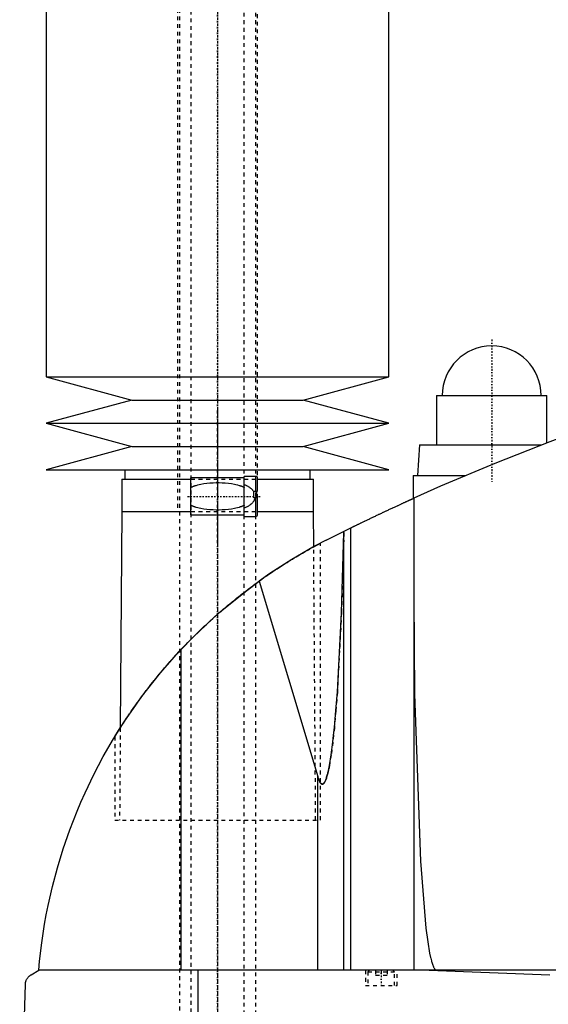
# Model space of a CAD drawing. Extents: x -602 to 174, y -146 to 645.
# Tile 3 of 7: x -602 to -463, y 68 to 327. Entities that reach past the tile are written whole.
import ezdxf

# ---------------------------------------------------------------- set-up
doc = ezdxf.new("R2010")
doc.units = 0
doc.linetypes.add('CENTER', pattern=[1.5, 0.45, -0.5, 0.05, -0.5])
doc.linetypes.add('DASHED', pattern=[2, 1, -1])
for name, color, linetype in [('AM_0', 7, 'CONTINUOUS'), ('AM_3', 7, 'DASHED'), ('AM_7', 7, 'CENTER')]:
    doc.layers.add(name, color=color, linetype=linetype)

msp = doc.modelspace()

# ---------------------------------------------------------------- linework, layer by layer
at = {"layer": 'AM_0', "color": 7, "linetype": 'CONTINUOUS'}
for p, q in [((-595, 375.5), (-595, 232.9)), ((-505, 232.9), (-505, 375.5)), ((-595, 232.9), (-572.5, 226.8)), ((-595, 232.9), (-505, 232.9)), ((-527.5, 226.8), (-505, 232.9)), ((-492.5, 228), (-492.5, 215)), ((-492.5, 228), (-463.5, 228)), ((-463.5, 215.54), (-463.5, 228)), ((-572.5, 226.8), (-595, 220.7)), ((-572.5, 226.8), (-527.5, 226.8)), ((-505, 220.7), (-527.5, 226.8)), ((-595, 220.7), (-572.5, 214.6)), ((-595, 220.7), (-505, 220.7)), ((-527.5, 214.6), (-505, 220.7)), ((-572.5, 214.6), (-595, 208.5)), ((-572.5, 214.6), (-527.5, 214.6)), ((-505, 208.5), (-527.5, 214.6)), ((-497, 215), (-497.5, 207)), ((-497, 215), (-464.91, 215)), ((-595, 208.5), (-505, 208.5)), ((-574.35, 208.5), (-574.35, 206)), ((-525.65, 206), (-525.65, 208.5)), ((-498.65, 207), (-498.65, 200.94)), ((-498.65, 207), (-484.81, 207)), ((-575.15, 206), (-575.15, 197.5)), ((-575.15, 206), (-557, 206)), ((-543, 206.35), (-557, 206.35)), ((-557, 196.65), (-557, 206.35)), ((-540, 206.75), (-543, 206.75)), ((-543, 196.25), (-543, 206.75)), ((-540, 202.9), (-540, 206.75)), ((-539.5, 202.9), (-539.5, 206.25)), ((-539.5, 206), (-524.85, 206)), ((-524.85, 197.5), (-524.85, 206)), ((-540.5, 201.1), (-540.5, 202.9)), ((-540.5, 202.9), (-539.5, 202.9)), ((-539.83, 202.9), (-539.83, 201.1)), ((-539.5, 201.1), (-540.5, 201.1)), ((-540, 196.25), (-540, 201.1)), ((-539.5, 196.75), (-539.5, 201.1)), ((-498.5, 201.01), (-498.5, 77.05)), ((-575.17, 197.5), (-575.58, 140.68)), ((-575.17, 197.5), (-557, 197.5)), ((-557, 196.65), (-543, 196.65)), ((-539.5, 197.5), (-524.83, 197.5)), ((-524.76, 188.27), (-524.83, 197.5)), ((-543, 196.25), (-540, 196.25)), ((-521.5, 190), (-515.04, 193.21)), ((-516.82, 192), (-516.82, 192.34)), ((-516.82, 77.05), (-516.82, 192)), ((-515.04, 77.05), (-515.04, 193.21)), ((-524.76, 188.27), (-523, 189.22)), ((-539.07, 179.26), (-523.7, 127.93)), ((-559.54, 77.05), (-559.54, 161.33)), ((-577, 138.4), (-575.58, 140.68)), ((-523.7, 77.05), (-523.7, 127.93)), ((-599, 75.85), (-597, 77.05)), ((-205.5, 77.05), (-597, 77.05)), ((-555.15, 16.5), (-555.15, 77.05)), ((-494.4, 77.05), (-462.76, 75.85)), ((-602, 16.5), (-600.5, 73.35))]:
    msp.add_line(p, q, dxfattribs=at)
for points in [[(-455.5, 218.5, 0), (-462.76, 215.82, 0), (-477.17, 210.17, 0), (-491.43, 204.15, 0), (-498.5, 201.01, 0)], [(-515.04, 193.21, 0), (-515, 193.23, 0), (-514.92, 193.27, 0), (-514.83, 193.31, 0), (-514.79, 193.34, 0), (-514.74, 193.36, 0), (-514.64, 193.41, 0), (-514.54, 193.46, 0), (-514.43, 193.51, 0), (-514.31, 193.57, 0), (-514.19, 193.63, 0), (-514.13, 193.66, 0), (-514.07, 193.69, 0), (-513.94, 193.75, 0), (-513.81, 193.82, 0), (-513.67, 193.88, 0), (-513.53, 193.95, 0), (-513.39, 194.02, 0), (-513.32, 194.05, 0), (-513.24, 194.09, 0), (-513.09, 194.16, 0), (-512.94, 194.23, 0), (-512.87, 194.27, 0), (-512.79, 194.31, 0), (-512.63, 194.39, 0), (-512.47, 194.47, 0), (-512.38, 194.51, 0), (-512.3, 194.55, 0), (-512.13, 194.63, 0), (-511.95, 194.71, 0), (-511.77, 194.8, 0), (-511.59, 194.89, 0), (-511.4, 194.98, 0), (-511.31, 195.02, 0), (-511.22, 195.07, 0), (-511.02, 195.16, 0), (-510.83, 195.26, 0), (-510.63, 195.35, 0), (-510.43, 195.45, 0), (-510.23, 195.54, 0), (-510.13, 195.59, 0), (-510.03, 195.64, 0), (-509.82, 195.74, 0), (-509.61, 195.84, 0), (-509.41, 195.94, 0), (-509.2, 196.04, 0), (-508.99, 196.14, 0), (-508.88, 196.19, 0), (-508.78, 196.24, 0), (-508.57, 196.34, 0), (-508.36, 196.44, 0), (-508.15, 196.54, 0), (-507.94, 196.64, 0), (-507.73, 196.73, 0), (-507.62, 196.78, 0), (-507.52, 196.83, 0), (-507.31, 196.93, 0), (-507.11, 197.03, 0), (-506.9, 197.12, 0), (-506.7, 197.22, 0), (-506.49, 197.32, 0), (-506.39, 197.37, 0), (-506.29, 197.41, 0), (-506.08, 197.51, 0), (-505.87, 197.61, 0), (-505.76, 197.66, 0), (-505.66, 197.71, 0), (-505.44, 197.81, 0), (-505.23, 197.91, 0), (-505.13, 197.96, 0), (-505.02, 198.01, 0), (-504.81, 198.1, 0), (-504.6, 198.2, 0), (-504.39, 198.3, 0), (-504.19, 198.4, 0), (-503.98, 198.49, 0), (-503.88, 198.54, 0), (-503.78, 198.59, 0), (-503.57, 198.68, 0), (-503.37, 198.77, 0), (-503.17, 198.87, 0), (-502.98, 198.96, 0), (-502.78, 199.05, 0), (-502.69, 199.09, 0), (-502.59, 199.13, 0), (-502.41, 199.22, 0), (-502.22, 199.31, 0), (-502.04, 199.39, 0), (-501.87, 199.47, 0), (-501.7, 199.55, 0), (-501.61, 199.59, 0), (-501.53, 199.63, 0), (-501.36, 199.7, 0), (-501.2, 199.77, 0), (-501.05, 199.85, 0), (-500.9, 199.92, 0), (-500.75, 199.98, 0), (-500.67, 200.02, 0), (-500.6, 200.05, 0), (-500.46, 200.12, 0), (-500.32, 200.18, 0), (-500.18, 200.24, 0), (-500.05, 200.3, 0), (-499.92, 200.36, 0), (-499.86, 200.39, 0), (-499.8, 200.42, 0), (-499.68, 200.47, 0), (-499.56, 200.52, 0), (-499.51, 200.55, 0), (-499.45, 200.57, 0), (-499.35, 200.62, 0), (-499.25, 200.67, 0), (-499.2, 200.69, 0), (-499.16, 200.71, 0), (-499.07, 200.75, 0), (-498.99, 200.78, 0), (-498.91, 200.82, 0), (-498.84, 200.85, 0), (-498.78, 200.88, 0), (-498.75, 200.89, 0), (-498.72, 200.9, 0), (-498.67, 200.93, 0), (-498.63, 200.95, 0), (-498.59, 200.96, 0), (-498.56, 200.98, 0), (-498.54, 200.99, 0), (-498.53, 200.99, 0), (-498.52, 201, 0), (-498.51, 201, 0), (-498.5, 201.01, 0), (-498.5, 201.01, 0)], [(-523.7, 127.93, 0), (-523.67, 127.8, 0), (-523.59, 127.55, 0), (-523.51, 127.32, 0), (-523.47, 127.22, 0), (-523.43, 127.11, 0), (-523.35, 126.92, 0), (-523.27, 126.74, 0), (-523.19, 126.58, 0), (-523.11, 126.44, 0), (-523.03, 126.32, 0), (-522.99, 126.26, 0), (-522.98, 126.25, 0), (-522.97, 126.24, 0), (-522.96, 126.22, 0), (-522.95, 126.21, 0), (-522.94, 126.2, 0), (-522.93, 126.19, 0), (-522.92, 126.17, 0), (-522.9, 126.16, 0), (-522.89, 126.14, 0), (-522.88, 126.13, 0), (-522.87, 126.12, 0), (-522.86, 126.12, 0), (-522.85, 126.1, 0), (-522.84, 126.09, 0), (-522.82, 126.08, 0), (-522.81, 126.07, 0), (-522.8, 126.06, 0), (-522.79, 126.05, 0), (-522.78, 126.05, 0), (-522.77, 126.03, 0), (-522.76, 126.03, 0), (-522.74, 126.02, 0), (-522.73, 126.01, 0), (-522.72, 126, 0), (-522.71, 126, 0), (-522.7, 125.99, 0), (-522.69, 125.98, 0), (-522.68, 125.98, 0), (-522.66, 125.97, 0), (-522.65, 125.97, 0), (-522.64, 125.96, 0), (-522.63, 125.96, 0), (-522.62, 125.96, 0), (-522.61, 125.95, 0), (-522.6, 125.95, 0), (-522.58, 125.94, 0), (-522.57, 125.94, 0), (-522.56, 125.94, 0), (-522.55, 125.94, 0), (-522.54, 125.94, 0), (-522.53, 125.94, 0), (-522.52, 125.94, 0), (-522.51, 125.94, 0), (-522.5, 125.94, 0), (-522.49, 125.94, 0), (-522.48, 125.94, 0), (-522.47, 125.94, 0), (-522.46, 125.94, 0), (-522.45, 125.94, 0), (-522.44, 125.94, 0), (-522.42, 125.94, 0), (-522.41, 125.95, 0), (-522.4, 125.95, 0), (-522.39, 125.95, 0), (-522.38, 125.95, 0), (-522.37, 125.96, 0), (-522.36, 125.96, 0), (-522.34, 125.97, 0), (-522.33, 125.97, 0), (-522.32, 125.98, 0), (-522.31, 125.98, 0), (-522.3, 125.99, 0), (-522.29, 125.99, 0), (-522.28, 126, 0), (-522.27, 126.01, 0), (-522.26, 126.01, 0), (-522.25, 126.02, 0), (-522.24, 126.03, 0), (-522.23, 126.03, 0), (-522.22, 126.04, 0), (-522.21, 126.05, 0), (-522.2, 126.06, 0), (-522.18, 126.07, 0), (-522.17, 126.08, 0), (-522.16, 126.09, 0), (-522.15, 126.1, 0), (-522.14, 126.11, 0), (-522.13, 126.12, 0), (-522.12, 126.13, 0), (-522.1, 126.15, 0), (-522.09, 126.16, 0), (-522.08, 126.18, 0), (-522.07, 126.19, 0), (-522.06, 126.19, 0), (-522.05, 126.21, 0), (-522.04, 126.23, 0), (-522.03, 126.23, 0), (-522.02, 126.24, 0), (-522.01, 126.26, 0), (-522, 126.28, 0), (-521.99, 126.29, 0), (-521.98, 126.3, 0), (-521.97, 126.32, 0), (-521.96, 126.34, 0), (-521.91, 126.41, 0), (-521.83, 126.54, 0), (-521.75, 126.7, 0), (-521.67, 126.87, 0), (-521.59, 127.06, 0), (-521.55, 127.16, 0), (-521.51, 127.27, 0), (-521.43, 127.49, 0), (-521.36, 127.73, 0), (-521.28, 127.99, 0), (-521.2, 128.26, 0), (-521.12, 128.55, 0), (-521.08, 128.71, 0), (-521.04, 128.86, 0), (-520.97, 129.19, 0), (-520.89, 129.53, 0), (-520.62, 130.86, 0), (-520.17, 133.61, 0), (-519.73, 136.94, 0), (-519.52, 138.82, 0), (-519.32, 140.83, 0), (-518.92, 145.25, 0), (-518.55, 150.17, 0), (-517.45, 170.88, 0), (-516.82, 192, 0)], [(-521.5, 190, 0), (-524.54, 188.39, 0), (-530.48, 184.95, 0), (-536.26, 181.23, 0), (-539.07, 179.26, 0)], [(-559.54, 161.33, 0), (-556.38, 164.59, 0), (-549.74, 170.79, 0), (-542.72, 176.55, 0), (-539.07, 179.26, 0)], [(-498.5, 174.82, 0), (-498.3, 149.52, 0), (-496.74, 105.69, 0), (-495.27, 88.1, 0), (-494.8, 84.49, 0), (-494.3, 81.58, 0), (-494.05, 80.38, 0), (-494.01, 80.2, 0), (-493.93, 79.85, 0), (-493.84, 79.52, 0), (-493.8, 79.37, 0), (-493.76, 79.22, 0), (-493.67, 78.93, 0), (-493.58, 78.66, 0), (-493.5, 78.41, 0), (-493.41, 78.19, 0), (-493.33, 77.98, 0), (-493.28, 77.89, 0), (-493.24, 77.8, 0), (-493.15, 77.63, 0), (-493.07, 77.49, 0), (-493.02, 77.41, 0), (-493, 77.39, 0), (-492.99, 77.37, 0), (-492.98, 77.36, 0), (-492.97, 77.35, 0), (-492.96, 77.33, 0), (-492.94, 77.32, 0), (-492.93, 77.3, 0), (-492.91, 77.28, 0), (-492.9, 77.27, 0), (-492.89, 77.26, 0), (-492.89, 77.25, 0), (-492.87, 77.24, 0), (-492.86, 77.22, 0), (-492.84, 77.21, 0), (-492.83, 77.2, 0), (-492.81, 77.18, 0), (-492.81, 77.18, 0), (-492.8, 77.17, 0), (-492.78, 77.16, 0), (-492.77, 77.15, 0), (-492.76, 77.14, 0), (-492.75, 77.14, 0), (-492.74, 77.13, 0), (-492.73, 77.12, 0), (-492.72, 77.11, 0), (-492.71, 77.11, 0), (-492.7, 77.1, 0), (-492.68, 77.09, 0), (-492.67, 77.09, 0), (-492.65, 77.08, 0), (-492.64, 77.08, 0), (-492.63, 77.07, 0), (-492.62, 77.07, 0), (-492.61, 77.07, 0), (-492.59, 77.06, 0), (-492.58, 77.06, 0), (-492.57, 77.06, 0), (-492.55, 77.05, 0), (-492.54, 77.05, 0), (-492.54, 77.05, 0), (-492.52, 77.05, 0), (-492.51, 77.05, 0), (-492.5, 77.05, 0)], [(-597, 77.05, 0), (-596.78, 79.43, 0), (-596.22, 84.25, 0), (-595.47, 89.13, 0), (-595.02, 91.59, 0), (-594.53, 94.06, 0), (-593.41, 99.01, 0), (-592.08, 103.98, 0), (-590.56, 108.95, 0), (-588.85, 113.89, 0), (-586.93, 118.8, 0), (-585.9, 121.24, 0), (-584.82, 123.66, 0), (-582.52, 128.45, 0), (-580.04, 133.17, 0), (-577.37, 137.79, 0), (-574.52, 142.31, 0), (-571.52, 146.7, 0), (-569.96, 148.86, 0), (-568.36, 150.97, 0), (-565.02, 155.13, 0), (-561.43, 159.28, 0), (-559.54, 161.33, 0)], [(-600.5, 73.35, 0), (-600.5, 73.35, 0), (-600.5, 73.36, 0), (-600.5, 73.37, 0), (-600.5, 73.38, 0), (-600.5, 73.38, 0), (-600.5, 73.39, 0), (-600.5, 73.4, 0), (-600.5, 73.43, 0), (-600.49, 73.48, 0), (-600.49, 73.51, 0), (-600.49, 73.53, 0), (-600.48, 73.58, 0), (-600.48, 73.63, 0), (-600.47, 73.68, 0), (-600.46, 73.73, 0), (-600.46, 73.78, 0), (-600.45, 73.8, 0), (-600.45, 73.82, 0), (-600.44, 73.86, 0), (-600.43, 73.9, 0), (-600.42, 73.94, 0), (-600.41, 73.98, 0), (-600.4, 74.02, 0), (-600.4, 74.04, 0), (-600.39, 74.05, 0), (-600.38, 74.09, 0), (-600.37, 74.12, 0), (-600.37, 74.14, 0), (-600.36, 74.16, 0), (-600.35, 74.19, 0), (-600.34, 74.22, 0), (-600.33, 74.24, 0), (-600.33, 74.26, 0), (-600.32, 74.29, 0), (-600.3, 74.32, 0), (-600.26, 74.43, 0), (-600.18, 74.59, 0), (-600.1, 74.75, 0), (-600.02, 74.88, 0), (-599.94, 75, 0), (-599.9, 75.06, 0), (-599.86, 75.11, 0), (-599.77, 75.22, 0), (-599.67, 75.32, 0), (-599.58, 75.41, 0), (-599.48, 75.51, 0), (-599.38, 75.59, 0), (-599.33, 75.63, 0), (-599.27, 75.67, 0), (-599.17, 75.75, 0), (-599.06, 75.82, 0), (-599, 75.85, 0)]]:
    msp.add_polyline3d(points, dxfattribs=at)
for centre, radius, start, end in [((-478, 228), 13, 0, 180), ((-540, 206.25), 0.5, 0, 90), ((-540, 196.75), 0.5, 270, 0)]:
    msp.add_arc(centre, radius, start, end, dxfattribs=at)
at = {"layer": 'AM_3', "color": 6, "linetype": 'DASHED'}
for p, q in [((-557, 569), (-557, -110.5)), ((-543, -110.5), (-543, 569)), ((-560, 553.5), (-560, -80.5)), ((-540, -70.5), (-540, 549.9)), ((-560.5, 375.5), (-560.5, 197.5)), ((-539.5, 201.1), (-539.5, 375.5)), ((-557, 206), (-539.5, 206)), ((-540.5, 202.69), (-540.5, 202.9)), ((-539.83, 201.1), (-540, 201.1)), ((-557, 197.5), (-539.5, 197.5)), ((-523, 116.5), (-523, 189.22)), ((-524.25, 116.5), (-524.76, 188.27)), ((-575.58, 140.68), (-575.75, 116.5)), ((-577, 138.4), (-577, 116.5)), ((-577, 116.5), (-523, 116.5)), ((-511.15, 77.05), (-511.15, 73.05)), ((-510.1, 77.05), (-510.5, 76.65)), ((-510.5, 76.65), (-510.5, 73.05)), ((-510.5, 76.65), (-503.5, 76.65)), ((-508.5, 77.05), (-508.5, 75.8)), ((-508.5, 75.8), (-505.5, 75.8)), ((-507, 77.05), (-507, 75.8)), ((-505.5, 77.05), (-505.5, 75.8)), ((-503.5, 76.65), (-503.9, 77.05)), ((-503.5, 73.05), (-503.5, 76.65)), ((-502.85, 73.05), (-502.85, 77.05)), ((-511.15, 73.05), (-502.85, 73.05))]:
    msp.add_line(p, q, dxfattribs=at)
for points in [[(-557, 203.85, 0), (-556.94, 203.88, 0), (-556.83, 203.93, 0), (-556.72, 203.99, 0), (-556.66, 204.01, 0), (-556.61, 204.04, 0), (-556.49, 204.09, 0), (-556.37, 204.14, 0), (-556.26, 204.18, 0), (-556.14, 204.23, 0), (-556.02, 204.27, 0), (-555.95, 204.29, 0), (-555.89, 204.31, 0), (-555.77, 204.35, 0), (-555.65, 204.39, 0), (-555.21, 204.52, 0), (-554.82, 204.62, 0), (-554.43, 204.7, 0), (-553.64, 204.84, 0), (-552.82, 204.95, 0), (-552.01, 205.03, 0), (-551.19, 205.07, 0), (-550.39, 205.1, 0), (-550, 205.1, 0), (-549.61, 205.1, 0), (-548.81, 205.07, 0), (-547.99, 205.03, 0), (-547.18, 204.95, 0), (-546.36, 204.84, 0), (-545.57, 204.7, 0), (-545.18, 204.62, 0), (-544.79, 204.52, 0), (-544.35, 204.39, 0), (-544.23, 204.35, 0), (-544.11, 204.31, 0), (-544.05, 204.29, 0), (-543.98, 204.27, 0), (-543.86, 204.23, 0), (-543.74, 204.18, 0), (-543.63, 204.14, 0), (-543.51, 204.09, 0), (-543.39, 204.04, 0), (-543.34, 204.01, 0), (-543.28, 203.99, 0), (-543.17, 203.93, 0), (-543.06, 203.88, 0), (-543, 203.85, 0)], [(-543, 204.59, 0), (-542.92, 204.56, 0), (-542.75, 204.49, 0), (-542.58, 204.41, 0), (-542.5, 204.37, 0), (-542.42, 204.33, 0), (-542.26, 204.25, 0), (-542.1, 204.16, 0), (-541.94, 204.07, 0), (-541.79, 203.98, 0), (-541.64, 203.88, 0), (-541.57, 203.83, 0), (-541.5, 203.78, 0), (-541.36, 203.67, 0), (-541.22, 203.56, 0), (-541.1, 203.44, 0), (-540.97, 203.32, 0), (-540.86, 203.19, 0), (-540.8, 203.13, 0), (-540.75, 203.06, 0), (-540.64, 202.92, 0), (-540.55, 202.77, 0), (-540.5, 202.69, 0)], [(-543, 199.15, 0), (-543.06, 199.12, 0), (-543.17, 199.07, 0), (-543.28, 199.01, 0), (-543.34, 198.99, 0), (-543.39, 198.96, 0), (-543.51, 198.91, 0), (-543.63, 198.86, 0), (-543.74, 198.82, 0), (-543.86, 198.77, 0), (-543.98, 198.73, 0), (-544.05, 198.71, 0), (-544.11, 198.69, 0), (-544.23, 198.65, 0), (-544.35, 198.61, 0), (-544.79, 198.48, 0), (-545.18, 198.38, 0), (-545.57, 198.3, 0), (-546.36, 198.16, 0), (-547.18, 198.05, 0), (-547.99, 197.97, 0), (-548.81, 197.93, 0), (-549.61, 197.9, 0), (-550, 197.9, 0), (-550.39, 197.9, 0), (-551.19, 197.93, 0), (-552.01, 197.97, 0), (-552.82, 198.05, 0), (-553.64, 198.16, 0), (-554.43, 198.3, 0), (-554.82, 198.38, 0), (-555.21, 198.48, 0), (-555.65, 198.61, 0), (-555.77, 198.65, 0), (-555.89, 198.69, 0), (-555.95, 198.71, 0), (-556.02, 198.73, 0), (-556.14, 198.77, 0), (-556.26, 198.82, 0), (-556.37, 198.86, 0), (-556.49, 198.91, 0), (-556.61, 198.96, 0), (-556.66, 198.99, 0), (-556.72, 199.01, 0), (-556.83, 199.07, 0), (-556.94, 199.12, 0), (-557, 199.15, 0)], [(-540.21, 201.1, 0), (-540.21, 201.08, 0), (-540.22, 201.04, 0), (-540.23, 201.01, 0), (-540.23, 200.99, 0), (-540.24, 200.97, 0), (-540.24, 200.93, 0), (-540.25, 200.89, 0), (-540.27, 200.86, 0), (-540.28, 200.82, 0), (-540.29, 200.78, 0), (-540.29, 200.76, 0), (-540.3, 200.75, 0), (-540.31, 200.71, 0), (-540.33, 200.67, 0), (-540.34, 200.64, 0), (-540.36, 200.6, 0), (-540.37, 200.57, 0), (-540.38, 200.55, 0), (-540.39, 200.53, 0), (-540.4, 200.49, 0), (-540.42, 200.46, 0), (-540.43, 200.44, 0), (-540.44, 200.43, 0), (-540.46, 200.39, 0), (-540.47, 200.36, 0), (-540.48, 200.34, 0), (-540.49, 200.32, 0), (-540.51, 200.29, 0), (-540.53, 200.26, 0), (-540.55, 200.23, 0), (-540.57, 200.19, 0), (-540.59, 200.16, 0), (-540.6, 200.15, 0), (-540.61, 200.13, 0), (-540.63, 200.1, 0), (-540.65, 200.07, 0), (-540.73, 199.97, 0), (-540.87, 199.8, 0), (-541.01, 199.64, 0), (-541.17, 199.49, 0), (-541.25, 199.42, 0), (-541.34, 199.35, 0), (-541.51, 199.21, 0), (-541.69, 199.09, 0), (-541.88, 198.96, 0), (-542.07, 198.85, 0), (-542.27, 198.74, 0), (-542.38, 198.69, 0), (-542.48, 198.64, 0), (-542.69, 198.54, 0), (-542.89, 198.45, 0), (-543, 198.41, 0)], [(-516.82, 192, 0), (-517.45, 170.88, 0), (-518.55, 150.17, 0), (-518.92, 145.25, 0), (-519.32, 140.83, 0), (-519.52, 138.82, 0), (-519.73, 136.94, 0), (-520.17, 133.61, 0), (-520.62, 130.86, 0), (-520.89, 129.53, 0), (-520.97, 129.19, 0), (-521.04, 128.86, 0), (-521.08, 128.71, 0), (-521.12, 128.55, 0), (-521.2, 128.26, 0), (-521.28, 127.99, 0), (-521.36, 127.73, 0), (-521.43, 127.49, 0), (-521.51, 127.27, 0), (-521.55, 127.16, 0), (-521.59, 127.06, 0), (-521.67, 126.87, 0), (-521.75, 126.7, 0), (-521.83, 126.54, 0), (-521.91, 126.41, 0), (-521.96, 126.34, 0), (-521.97, 126.32, 0), (-521.98, 126.3, 0), (-521.99, 126.29, 0), (-522, 126.28, 0), (-522.01, 126.26, 0), (-522.02, 126.24, 0), (-522.03, 126.23, 0), (-522.04, 126.23, 0), (-522.05, 126.21, 0), (-522.06, 126.19, 0), (-522.07, 126.19, 0), (-522.08, 126.18, 0), (-522.09, 126.16, 0), (-522.1, 126.15, 0), (-522.12, 126.13, 0), (-522.13, 126.12, 0), (-522.14, 126.11, 0), (-522.15, 126.1, 0), (-522.16, 126.09, 0), (-522.17, 126.08, 0), (-522.18, 126.07, 0), (-522.2, 126.06, 0), (-522.21, 126.05, 0), (-522.22, 126.04, 0), (-522.23, 126.03, 0), (-522.24, 126.03, 0), (-522.25, 126.02, 0), (-522.26, 126.01, 0), (-522.27, 126.01, 0), (-522.28, 126, 0), (-522.29, 125.99, 0), (-522.3, 125.99, 0), (-522.31, 125.98, 0), (-522.32, 125.98, 0), (-522.33, 125.97, 0), (-522.34, 125.97, 0), (-522.36, 125.96, 0), (-522.37, 125.96, 0), (-522.38, 125.95, 0), (-522.39, 125.95, 0), (-522.4, 125.95, 0), (-522.41, 125.95, 0), (-522.42, 125.94, 0), (-522.44, 125.94, 0), (-522.45, 125.94, 0), (-522.46, 125.94, 0), (-522.47, 125.94, 0), (-522.48, 125.94, 0), (-522.49, 125.94, 0), (-522.5, 125.94, 0), (-522.51, 125.94, 0), (-522.52, 125.94, 0), (-522.53, 125.94, 0), (-522.54, 125.94, 0), (-522.55, 125.94, 0), (-522.56, 125.94, 0), (-522.57, 125.94, 0), (-522.58, 125.94, 0), (-522.6, 125.95, 0), (-522.61, 125.95, 0), (-522.62, 125.96, 0), (-522.63, 125.96, 0), (-522.64, 125.96, 0), (-522.65, 125.97, 0), (-522.66, 125.97, 0), (-522.68, 125.98, 0), (-522.69, 125.98, 0), (-522.7, 125.99, 0), (-522.71, 126, 0), (-522.72, 126, 0), (-522.73, 126.01, 0), (-522.74, 126.02, 0), (-522.76, 126.03, 0), (-522.77, 126.03, 0), (-522.78, 126.05, 0), (-522.79, 126.05, 0), (-522.8, 126.06, 0), (-522.81, 126.07, 0), (-522.82, 126.08, 0), (-522.84, 126.09, 0), (-522.85, 126.1, 0), (-522.86, 126.12, 0), (-522.87, 126.12, 0), (-522.88, 126.13, 0), (-522.89, 126.14, 0), (-522.9, 126.16, 0), (-522.92, 126.17, 0), (-522.93, 126.19, 0), (-522.94, 126.2, 0), (-522.95, 126.21, 0), (-522.96, 126.22, 0), (-522.97, 126.24, 0), (-522.98, 126.25, 0), (-522.99, 126.26, 0), (-523, 126.27, 0), (-523.01, 126.29, 0), (-523.02, 126.31, 0), (-523.03, 126.32, 0), (-523.04, 126.33, 0), (-523.05, 126.35, 0), (-523.06, 126.37, 0), (-523.11, 126.44, 0), (-523.19, 126.58, 0), (-523.27, 126.74, 0), (-523.35, 126.92, 0), (-523.43, 127.11, 0), (-523.47, 127.22, 0), (-523.51, 127.32, 0), (-523.59, 127.55, 0), (-523.67, 127.8, 0), (-523.7, 127.93, 0)], [(-575.58, 140.68, 0), (-575.47, 140.85, 0), (-575.24, 141.21, 0), (-575, 141.58, 0), (-574.87, 141.77, 0), (-574.75, 141.97, 0), (-574.48, 142.38, 0), (-574.2, 142.8, 0), (-573.91, 143.23, 0), (-573.62, 143.67, 0), (-573.31, 144.13, 0), (-573.15, 144.36, 0), (-572.99, 144.59, 0), (-572.67, 145.06, 0), (-572.34, 145.54, 0), (-572, 146.02, 0), (-571.66, 146.51, 0), (-571.31, 146.99, 0), (-571.14, 147.24, 0), (-570.96, 147.48, 0), (-570.61, 147.97, 0), (-570.25, 148.46, 0), (-570.07, 148.7, 0), (-569.88, 148.95, 0), (-569.51, 149.46, 0), (-569.12, 149.97, 0), (-568.93, 150.22, 0), (-568.73, 150.48, 0), (-568.33, 151, 0), (-567.93, 151.53, 0), (-567.51, 152.06, 0), (-567.09, 152.59, 0), (-566.66, 153.13, 0), (-566.44, 153.4, 0), (-566.22, 153.67, 0), (-565.77, 154.22, 0), (-565.32, 154.77, 0), (-564.87, 155.32, 0), (-564.4, 155.87, 0), (-563.93, 156.43, 0), (-563.69, 156.7, 0), (-563.45, 156.98, 0), (-562.97, 157.54, 0), (-562.48, 158.1, 0), (-561.98, 158.65, 0), (-561.48, 159.21, 0), (-560.98, 159.77, 0), (-560.72, 160.05, 0), (-560.47, 160.33, 0), (-559.95, 160.88, 0), (-559.43, 161.44, 0), (-558.91, 161.99, 0), (-558.38, 162.54, 0), (-557.85, 163.09, 0), (-557.58, 163.37, 0), (-557.32, 163.64, 0), (-556.78, 164.18, 0), (-556.24, 164.73, 0), (-555.69, 165.26, 0), (-555.15, 165.8, 0), (-554.6, 166.33, 0), (-554.33, 166.59, 0), (-554.05, 166.85, 0), (-553.5, 167.38, 0), (-552.95, 167.89, 0), (-552.67, 168.15, 0), (-552.4, 168.4, 0), (-551.85, 168.91, 0), (-551.29, 169.41, 0), (-551.02, 169.66, 0), (-550.74, 169.91, 0), (-550.19, 170.4, 0), (-549.64, 170.88, 0), (-549.08, 171.37, 0), (-548.51, 171.86, 0), (-547.94, 172.34, 0), (-547.65, 172.59, 0), (-547.37, 172.83, 0), (-546.78, 173.31, 0), (-546.19, 173.8, 0), (-545.6, 174.28, 0), (-545.01, 174.76, 0), (-544.41, 175.24, 0), (-544.11, 175.47, 0), (-543.81, 175.71, 0), (-543.21, 176.18, 0), (-542.6, 176.64, 0), (-542, 177.1, 0), (-541.4, 177.56, 0), (-540.79, 178.01, 0), (-540.49, 178.23, 0), (-540.19, 178.45, 0), (-539.59, 178.88, 0), (-539, 179.31, 0), (-538.4, 179.74, 0), (-537.82, 180.15, 0), (-537.23, 180.56, 0), (-536.94, 180.76, 0), (-536.65, 180.96, 0), (-536.08, 181.35, 0), (-535.51, 181.73, 0), (-534.95, 182.11, 0), (-534.4, 182.47, 0), (-533.85, 182.83, 0), (-533.59, 183, 0), (-533.32, 183.17, 0), (-532.79, 183.51, 0), (-532.28, 183.84, 0), (-532.02, 184, 0), (-531.77, 184.16, 0), (-531.28, 184.46, 0), (-530.8, 184.76, 0), (-530.56, 184.91, 0), (-530.33, 185.05, 0), (-529.87, 185.33, 0), (-529.41, 185.6, 0), (-528.97, 185.87, 0), (-528.53, 186.13, 0), (-528.1, 186.38, 0), (-527.9, 186.5, 0), (-527.69, 186.62, 0), (-527.29, 186.85, 0), (-526.9, 187.07, 0), (-526.52, 187.29, 0), (-526.16, 187.49, 0), (-525.82, 187.68, 0), (-525.65, 187.77, 0), (-525.49, 187.86, 0), (-525.19, 188.03, 0), (-524.9, 188.19, 0), (-524.76, 188.27, 0)]]:
    msp.add_polyline3d(points, dxfattribs=at)
at = {"layer": 'AM_7', "color": 4, "linetype": 'CENTER'}
for p, q in [((-550, 644.98), (-550, -146.47)), ((-550, 384.4), (-550, 188.6)), ((-478, 242.7), (-478, 205.3)), ((-491.65, 228), (-464.35, 228)), ((-550, 224.39), (-550, -37.19)), ((-557.88, 201.5), (-538.62, 201.5)), ((-507, 77.25), (-507, 72.85))]:
    msp.add_line(p, q, dxfattribs=at)

doc.saveas('drawing.dxf')
